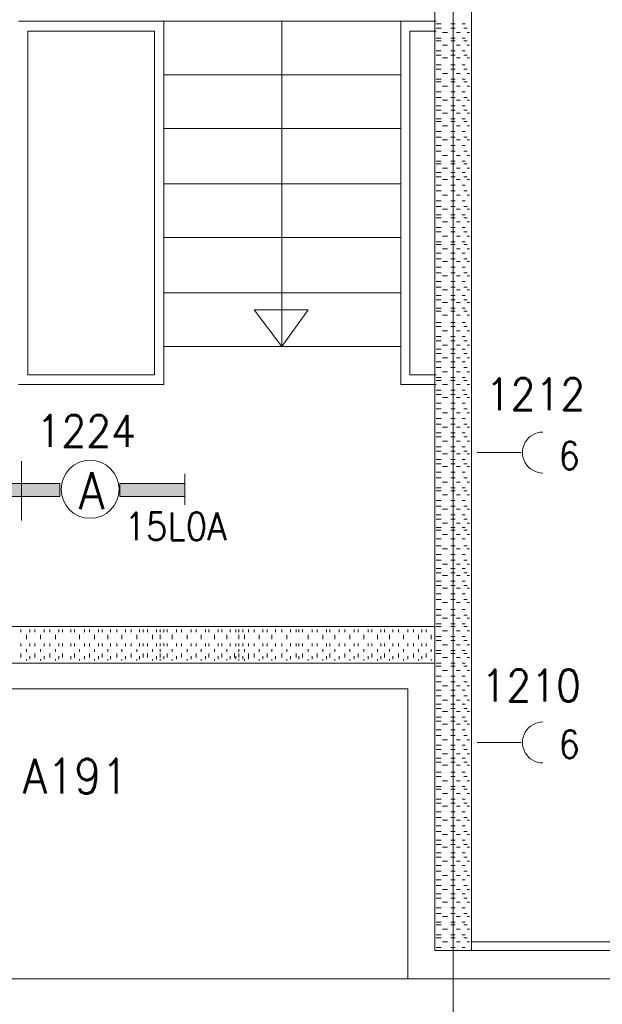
# Model space of a CAD drawing. Header units: metres. Extents: x -120 to -9, y 63 to 139.
# Tile 3 of 44: x -110.13 to -106.91, y 98.53 to 103.97. Entities that reach past the tile are written whole.
import ezdxf
from ezdxf.enums import TextEntityAlignment as Align

# ---------------------------------------------------------------- set-up
doc = ezdxf.new("R2010")
doc.units = ezdxf.units.M
doc.header["$MEASUREMENT"] = 0
doc.layers.add('Level 1', color=1, linetype='Continuous', lineweight=0)
doc.styles.add('Style-STANDARD', font='STANDARD.shx')

msp = doc.modelspace()

# ---------------------------------------------------------------- linework, layer by layer
at = {"layer": 'Level 1', "color": 11, "linetype": 'Continuous', "lineweight": 0}
for p, q in [((-107.7372, 120.3835), (-107.7372, 93.6334)), ((-113.6356, 98.6725), (-14.0965, 98.6725))]:
    msp.add_line(p, q, dxfattribs=at)
at = {"layer": 'Level 1', "color": 1, "linetype": 'Continuous', "lineweight": 0}
for p, q in [((-107.8387, 98.8288), (-107.8387, 106.2038)), ((-107.6356, 98.8288), (-107.6356, 106.2038)), ((-110.1356, 103.9616), (-109.3348, 103.9616)), ((-109.3348, 101.9538), (-109.3348, 103.9616)), ((-109.3348, 103.9616), (-108.0263, 103.9616)), ((-108.6825, 102.1647), (-108.6825, 103.9616)), ((-108.0263, 101.9538), (-108.0263, 103.9616)), ((-108.0263, 103.9616), (-107.8309, 103.9616)), ((-107.8309, 103.946), (-107.8036, 103.946)), ((-107.7489, 103.946), (-107.7255, 103.946)), ((-107.6864, 103.946), (-107.6708, 103.946)), ((-110.0848, 103.9069), (-109.3856, 103.9069)), ((-110.0848, 102.0085), (-110.0848, 103.9069)), ((-109.3856, 102.0085), (-109.3856, 103.9069)), ((-107.8309, 103.9069), (-107.9755, 103.9069)), ((-107.9755, 103.9069), (-107.9755, 102.0085)), ((-107.8309, 103.9225), (-107.8036, 103.9225)), ((-107.7958, 103.8991), (-107.7684, 103.8991)), ((-107.7489, 103.9225), (-107.7255, 103.9225)), ((-107.7177, 103.8991), (-107.6981, 103.8991)), ((-107.6786, 103.9225), (-107.6591, 103.9225)), ((-107.6591, 103.8991), (-107.6473, 103.8991)), ((-107.8309, 103.8678), (-107.8036, 103.8678)), ((-107.8309, 103.8522), (-107.8036, 103.8522)), ((-107.7958, 103.8288), (-107.7684, 103.8288)), ((-107.7489, 103.8678), (-107.7255, 103.8678)), ((-107.7489, 103.8522), (-107.7255, 103.8522)), ((-107.7177, 103.8288), (-107.6981, 103.8288)), ((-107.6864, 103.8678), (-107.6708, 103.8678)), ((-107.6786, 103.8522), (-107.6591, 103.8522)), ((-107.6591, 103.8288), (-107.6473, 103.8288)), ((-107.8309, 103.7975), (-107.8036, 103.7975)), ((-107.8309, 103.7741), (-107.8036, 103.7741)), ((-107.7489, 103.7975), (-107.7255, 103.7975)), ((-107.7489, 103.7741), (-107.7255, 103.7741)), ((-107.6864, 103.7975), (-107.6708, 103.7975)), ((-107.6786, 103.7741), (-107.6591, 103.7741)), ((-107.8309, 103.7194), (-107.8036, 103.7194)), ((-107.7958, 103.7585), (-107.7684, 103.7585)), ((-107.7489, 103.7194), (-107.7255, 103.7194)), ((-107.7177, 103.7585), (-107.6981, 103.7585)), ((-107.6864, 103.7194), (-107.6708, 103.7194)), ((-107.6591, 103.7585), (-107.6473, 103.7585)), ((-109.3348, 103.6647), (-108.0263, 103.6647)), ((-107.8309, 103.696), (-107.8036, 103.696)), ((-107.7958, 103.6725), (-107.7684, 103.6725)), ((-107.7489, 103.696), (-107.7255, 103.696)), ((-107.7177, 103.6725), (-107.6981, 103.6725)), ((-107.6786, 103.696), (-107.6591, 103.696)), ((-107.6591, 103.6725), (-107.6473, 103.6725)), ((-107.8309, 103.6413), (-107.8036, 103.6413)), ((-107.8309, 103.6257), (-107.8036, 103.6257)), ((-107.7958, 103.6022), (-107.7684, 103.6022)), ((-107.7489, 103.6413), (-107.7255, 103.6413)), ((-107.7489, 103.6257), (-107.7255, 103.6257)), ((-107.7177, 103.6022), (-107.6981, 103.6022)), ((-107.6864, 103.6413), (-107.6708, 103.6413)), ((-107.6786, 103.6257), (-107.6591, 103.6257)), ((-107.6591, 103.6022), (-107.6473, 103.6022)), ((-107.8309, 103.571), (-107.8036, 103.571)), ((-107.7489, 103.571), (-107.7255, 103.571)), ((-107.6864, 103.571), (-107.6708, 103.571)), ((-107.8309, 103.5397), (-107.8036, 103.5397)), ((-107.8309, 103.4928), (-107.8036, 103.4928)), ((-107.7958, 103.5241), (-107.7684, 103.5241)), ((-107.7489, 103.5397), (-107.7255, 103.5397)), ((-107.7489, 103.4928), (-107.7255, 103.4928)), ((-107.7177, 103.5241), (-107.6981, 103.5241)), ((-107.6864, 103.4928), (-107.6708, 103.4928)), ((-107.6786, 103.5397), (-107.6591, 103.5397)), ((-107.6591, 103.5241), (-107.6473, 103.5241)), ((-107.8309, 103.4694), (-107.8036, 103.4694)), ((-107.7958, 103.4538), (-107.7684, 103.4538)), ((-107.7489, 103.4694), (-107.7255, 103.4694)), ((-107.7177, 103.4538), (-107.6981, 103.4538)), ((-107.6786, 103.4694), (-107.6591, 103.4694)), ((-107.6591, 103.4538), (-107.6473, 103.4538)), ((-107.8309, 103.4225), (-107.8036, 103.4225)), ((-107.8309, 103.4069), (-107.8036, 103.4069)), ((-107.7958, 103.3835), (-107.7684, 103.3835)), ((-107.7489, 103.4225), (-107.7255, 103.4225)), ((-107.7489, 103.4069), (-107.7255, 103.4069)), ((-107.7177, 103.3835), (-107.6981, 103.3835)), ((-107.6864, 103.4225), (-107.6708, 103.4225)), ((-107.6786, 103.4069), (-107.6591, 103.4069)), ((-107.6591, 103.3835), (-107.6473, 103.3835)), ((-109.3348, 103.3678), (-108.0263, 103.3678)), ((-107.8309, 103.3522), (-107.8036, 103.3522)), ((-107.7489, 103.3522), (-107.7255, 103.3522)), ((-107.6864, 103.3522), (-107.6708, 103.3522)), ((-107.8309, 103.321), (-107.8036, 103.321)), ((-107.8309, 103.2741), (-107.8036, 103.2741)), ((-107.7958, 103.3053), (-107.7684, 103.3053)), ((-107.7489, 103.321), (-107.7255, 103.321)), ((-107.7489, 103.2741), (-107.7255, 103.2741)), ((-107.7177, 103.3053), (-107.6981, 103.3053)), ((-107.6864, 103.2741), (-107.6708, 103.2741)), ((-107.6786, 103.321), (-107.6591, 103.321)), ((-107.6591, 103.3053), (-107.6473, 103.3053)), ((-107.8309, 103.2428), (-107.8036, 103.2428)), ((-107.7958, 103.2194), (-107.7684, 103.2194)), ((-107.7489, 103.2428), (-107.7255, 103.2428)), ((-107.7177, 103.2194), (-107.6981, 103.2194)), ((-107.6786, 103.2428), (-107.6591, 103.2428)), ((-107.6591, 103.2194), (-107.6473, 103.2194)), ((-107.8309, 103.1881), (-107.8036, 103.1881)), ((-107.8309, 103.1725), (-107.8036, 103.1725)), ((-107.7489, 103.1881), (-107.7255, 103.1881)), ((-107.7489, 103.1725), (-107.7255, 103.1725)), ((-107.6864, 103.1881), (-107.6708, 103.1881)), ((-107.6786, 103.1725), (-107.6591, 103.1725)), ((-107.8309, 103.1257), (-107.8036, 103.1257)), ((-107.7958, 103.1491), (-107.7684, 103.1491)), ((-107.7489, 103.1257), (-107.7255, 103.1257)), ((-107.7177, 103.1491), (-107.6981, 103.1491)), ((-107.6864, 103.1257), (-107.6708, 103.1257)), ((-107.6591, 103.1491), (-107.6473, 103.1491)), ((-109.3348, 103.0631), (-108.0263, 103.0631)), ((-107.8309, 103.1022), (-107.8036, 103.1022)), ((-107.8309, 103.0553), (-107.8036, 103.0553)), ((-107.7958, 103.0866), (-107.7684, 103.0866)), ((-107.7489, 103.1022), (-107.7255, 103.1022)), ((-107.7489, 103.0553), (-107.7255, 103.0553)), ((-107.7177, 103.0866), (-107.6981, 103.0866)), ((-107.6864, 103.0553), (-107.6708, 103.0553)), ((-107.6786, 103.1022), (-107.6591, 103.1022)), ((-107.6591, 103.0866), (-107.6473, 103.0866)), ((-107.8309, 103.0241), (-107.8036, 103.0241)), ((-107.7958, 103.0007), (-107.7684, 103.0007)), ((-107.7489, 103.0241), (-107.7255, 103.0241)), ((-107.7177, 103.0007), (-107.6981, 103.0007)), ((-107.6786, 103.0241), (-107.6591, 103.0241)), ((-107.6591, 103.0007), (-107.6473, 103.0007)), ((-107.8309, 102.9694), (-107.8036, 102.9694)), ((-107.7489, 102.9694), (-107.7255, 102.9694)), ((-107.6864, 102.9694), (-107.6708, 102.9694)), ((-107.8309, 102.9381), (-107.8036, 102.9381)), ((-107.8309, 102.8913), (-107.8036, 102.8913)), ((-107.7958, 102.9225), (-107.7684, 102.9225)), ((-107.7489, 102.9381), (-107.7255, 102.9381)), ((-107.7489, 102.8913), (-107.7255, 102.8913)), ((-107.7177, 102.9225), (-107.6981, 102.9225)), ((-107.6864, 102.8913), (-107.6708, 102.8913)), ((-107.6786, 102.9381), (-107.6591, 102.9381)), ((-107.6591, 102.9225), (-107.6473, 102.9225)), ((-107.8309, 102.8757), (-107.8036, 102.8757)), ((-107.7958, 102.8522), (-107.7684, 102.8522)), ((-107.7489, 102.8757), (-107.7255, 102.8757)), ((-107.7177, 102.8522), (-107.6981, 102.8522)), ((-107.6786, 102.8757), (-107.6591, 102.8757)), ((-107.6591, 102.8522), (-107.6473, 102.8522)), ((-107.8309, 102.821), (-107.8036, 102.821)), ((-107.8309, 102.7975), (-107.8036, 102.7975)), ((-107.7489, 102.821), (-107.7255, 102.821)), ((-107.7489, 102.7975), (-107.7255, 102.7975)), ((-107.6864, 102.821), (-107.6708, 102.821)), ((-107.6786, 102.7975), (-107.6591, 102.7975)), ((-109.3348, 102.7663), (-108.0263, 102.7663)), ((-107.8309, 102.7428), (-107.8036, 102.7428)), ((-107.7958, 102.7741), (-107.7684, 102.7741)), ((-107.7489, 102.7428), (-107.7255, 102.7428)), ((-107.7177, 102.7741), (-107.6981, 102.7741)), ((-107.6864, 102.7428), (-107.6708, 102.7428)), ((-107.6591, 102.7741), (-107.6473, 102.7741)), ((-107.8309, 102.7272), (-107.8036, 102.7272)), ((-107.8309, 102.6803), (-107.8036, 102.6803)), ((-107.7958, 102.7038), (-107.7684, 102.7038)), ((-107.7489, 102.7272), (-107.7255, 102.7272)), ((-107.7489, 102.6803), (-107.7255, 102.6803)), ((-107.7177, 102.7038), (-107.6981, 102.7038)), ((-107.6864, 102.6803), (-107.6708, 102.6803)), ((-107.6786, 102.7272), (-107.6591, 102.7272)), ((-107.6591, 102.7038), (-107.6473, 102.7038)), ((-107.8309, 102.6491), (-107.8036, 102.6491)), ((-107.7958, 102.6335), (-107.7684, 102.6335)), ((-107.7489, 102.6491), (-107.7255, 102.6491)), ((-107.7177, 102.6335), (-107.6981, 102.6335)), ((-107.6786, 102.6491), (-107.6591, 102.6491)), ((-107.6591, 102.6335), (-107.6473, 102.6335)), ((-107.8309, 102.6022), (-107.8036, 102.6022)), ((-107.8309, 102.571), (-107.8036, 102.571)), ((-107.7489, 102.6022), (-107.7255, 102.6022)), ((-107.7489, 102.571), (-107.7255, 102.571)), ((-107.6864, 102.6022), (-107.6708, 102.6022)), ((-107.6786, 102.571), (-107.6591, 102.571)), ((-107.8309, 102.5241), (-107.8036, 102.5241)), ((-107.7958, 102.5553), (-107.7684, 102.5553)), ((-107.7489, 102.5241), (-107.7255, 102.5241)), ((-107.7177, 102.5553), (-107.6981, 102.5553)), ((-107.6864, 102.5241), (-107.6708, 102.5241)), ((-107.6591, 102.5553), (-107.6473, 102.5553)), ((-109.3348, 102.4616), (-108.0263, 102.4616)), ((-107.8309, 102.4928), (-107.8036, 102.4928)), ((-107.7958, 102.4772), (-107.7684, 102.4772)), ((-107.7489, 102.4928), (-107.7255, 102.4928)), ((-107.7177, 102.4772), (-107.6981, 102.4772)), ((-107.6786, 102.4928), (-107.6591, 102.4928)), ((-107.6591, 102.4772), (-107.6473, 102.4772)), ((-107.8309, 102.446), (-107.8036, 102.446)), ((-107.8309, 102.4225), (-107.8036, 102.4225)), ((-107.7958, 102.4069), (-107.7684, 102.4069)), ((-107.7489, 102.446), (-107.7255, 102.446)), ((-107.7489, 102.4225), (-107.7255, 102.4225)), ((-107.7177, 102.4069), (-107.6981, 102.4069)), ((-107.6864, 102.446), (-107.6708, 102.446)), ((-107.6786, 102.4225), (-107.6591, 102.4225)), ((-107.6591, 102.4069), (-107.6473, 102.4069)), ((-108.6825, 102.1647), (-108.8348, 102.3678)), ((-108.8348, 102.3678), (-108.538, 102.3678)), ((-108.538, 102.3678), (-108.6825, 102.1647)), ((-107.8309, 102.3757), (-107.8036, 102.3757)), ((-107.8309, 102.36), (-107.8036, 102.36)), ((-107.7489, 102.3757), (-107.7255, 102.3757)), ((-107.7489, 102.36), (-107.7255, 102.36)), ((-107.6864, 102.3757), (-107.6708, 102.3757)), ((-107.6786, 102.36), (-107.6591, 102.36)), ((-107.8309, 102.2975), (-107.8036, 102.2975)), ((-107.7958, 102.3366), (-107.7684, 102.3366)), ((-107.7489, 102.2975), (-107.7255, 102.2975)), ((-107.7177, 102.3366), (-107.6981, 102.3366)), ((-107.6864, 102.2975), (-107.6708, 102.2975)), ((-107.6591, 102.3366), (-107.6473, 102.3366)), ((-107.8309, 102.2741), (-107.8036, 102.2741)), ((-107.7958, 102.2507), (-107.7684, 102.2507)), ((-107.7489, 102.2741), (-107.7255, 102.2741)), ((-107.7177, 102.2507), (-107.6981, 102.2507)), ((-107.6786, 102.2741), (-107.6591, 102.2741)), ((-107.6591, 102.2507), (-107.6473, 102.2507)), ((-107.8309, 102.2194), (-107.8036, 102.2194)), ((-107.8309, 102.196), (-107.8036, 102.196)), ((-107.7489, 102.2194), (-107.7255, 102.2194)), ((-107.7489, 102.196), (-107.7255, 102.196)), ((-107.6864, 102.2194), (-107.6708, 102.2194)), ((-107.6786, 102.196), (-107.6591, 102.196)), ((-109.3348, 102.1647), (-108.0263, 102.1647)), ((-107.8309, 102.1491), (-107.8036, 102.1491)), ((-107.7958, 102.1725), (-107.7684, 102.1725)), ((-107.7489, 102.1491), (-107.7255, 102.1491)), ((-107.7177, 102.1725), (-107.6981, 102.1725)), ((-107.6864, 102.1491), (-107.6708, 102.1491)), ((-107.6591, 102.1725), (-107.6473, 102.1725)), ((-107.8309, 102.1257), (-107.8036, 102.1257)), ((-107.8309, 102.0788), (-107.8036, 102.0788)), ((-107.7958, 102.1022), (-107.7684, 102.1022)), ((-107.7489, 102.1257), (-107.7255, 102.1257)), ((-107.7489, 102.0788), (-107.7255, 102.0788)), ((-107.7177, 102.1022), (-107.6981, 102.1022)), ((-107.6864, 102.0788), (-107.6708, 102.0788)), ((-107.6786, 102.1257), (-107.6591, 102.1257)), ((-107.6591, 102.1022), (-107.6473, 102.1022)), ((-107.8309, 102.0475), (-107.8036, 102.0475)), ((-107.7958, 102.0241), (-107.7684, 102.0241)), ((-107.7489, 102.0475), (-107.7255, 102.0475)), ((-107.7177, 102.0241), (-107.6981, 102.0241)), ((-107.6786, 102.0475), (-107.6591, 102.0475)), ((-107.6591, 102.0241), (-107.6473, 102.0241)), ((-110.0848, 102.0085), (-109.3856, 102.0085)), ((-107.9755, 102.0085), (-107.8309, 102.0085)), ((-107.8309, 101.9928), (-107.8036, 101.9928)), ((-107.8309, 101.9772), (-107.8036, 101.9772)), ((-107.7489, 101.9928), (-107.7255, 101.9928)), ((-107.7489, 101.9772), (-107.7255, 101.9772)), ((-107.6864, 101.9928), (-107.6708, 101.9928)), ((-107.6786, 101.9772), (-107.6591, 101.9772)), ((-110.1356, 101.9538), (-109.3348, 101.9538)), ((-108.0263, 101.9538), (-107.8309, 101.9538)), ((-107.8309, 101.9225), (-107.8036, 101.9225)), ((-107.7958, 101.9538), (-107.7684, 101.9538)), ((-107.7489, 101.9225), (-107.7255, 101.9225)), ((-107.7177, 101.9538), (-107.6981, 101.9538)), ((-107.6864, 101.9225), (-107.6708, 101.9225)), ((-107.6591, 101.9538), (-107.6473, 101.9538)), ((-107.8309, 101.8991), (-107.8036, 101.8991)), ((-107.7958, 101.8835), (-107.7684, 101.8835)), ((-107.7489, 101.8991), (-107.7255, 101.8991)), ((-107.7177, 101.8835), (-107.6981, 101.8835)), ((-107.6786, 101.8991), (-107.6591, 101.8991)), ((-107.6591, 101.8835), (-107.6473, 101.8835)), ((-107.8309, 101.8522), (-107.8036, 101.8522)), ((-107.8309, 101.821), (-107.8036, 101.821)), ((-107.7489, 101.8522), (-107.7255, 101.8522)), ((-107.7489, 101.821), (-107.7255, 101.821)), ((-107.6864, 101.8522), (-107.6708, 101.8522)), ((-107.6786, 101.821), (-107.6591, 101.821)), ((-107.8309, 101.7663), (-107.8036, 101.7663)), ((-107.7958, 101.7975), (-107.7684, 101.7975)), ((-107.7489, 101.7663), (-107.7255, 101.7663)), ((-107.7177, 101.7975), (-107.6981, 101.7975)), ((-107.6864, 101.7663), (-107.6708, 101.7663)), ((-107.6591, 101.7975), (-107.6473, 101.7975)), ((-107.8309, 101.735), (-107.8036, 101.735)), ((-107.7958, 101.7194), (-107.7684, 101.7194)), ((-107.7489, 101.735), (-107.7255, 101.735)), ((-107.7177, 101.7194), (-107.6981, 101.7194)), ((-107.6786, 101.735), (-107.6591, 101.735)), ((-107.6591, 101.7194), (-107.6473, 101.7194)), ((-107.8309, 101.6881), (-107.8036, 101.6881)), ((-107.8309, 101.6647), (-107.8036, 101.6647)), ((-107.7958, 101.6413), (-107.7684, 101.6413)), ((-107.7489, 101.6881), (-107.7255, 101.6881)), ((-107.7489, 101.6647), (-107.7255, 101.6647)), ((-107.7177, 101.6413), (-107.6981, 101.6413)), ((-107.6864, 101.6881), (-107.6708, 101.6881)), ((-107.6786, 101.6647), (-107.6591, 101.6647)), ((-107.6591, 101.6413), (-107.6473, 101.6413)), ((-107.8309, 101.61), (-107.8036, 101.61)), ((-107.8309, 101.5866), (-107.8036, 101.5866)), ((-107.7489, 101.61), (-107.7255, 101.61)), ((-107.7489, 101.5866), (-107.7255, 101.5866)), ((-107.6864, 101.61), (-107.6708, 101.61)), ((-107.6786, 101.5866), (-107.6591, 101.5866)), ((-110.12, 101.5319), (-110.12, 101.2038)), ((-107.8309, 101.5397), (-107.8036, 101.5397)), ((-107.7958, 101.571), (-107.7684, 101.571)), ((-107.7489, 101.5397), (-107.7255, 101.5397)), ((-107.7177, 101.571), (-107.6981, 101.571)), ((-107.6864, 101.5397), (-107.6708, 101.5397)), ((-107.6591, 101.571), (-107.6473, 101.571)), ((-107.6044, 101.5788), (-107.3622, 101.5788)), ((-107.8309, 101.5163), (-107.8036, 101.5163)), ((-107.7958, 101.5007), (-107.7684, 101.5007)), ((-107.7489, 101.5163), (-107.7255, 101.5163)), ((-107.7177, 101.5007), (-107.6981, 101.5007)), ((-107.6786, 101.5163), (-107.6591, 101.5163)), ((-107.6591, 101.5007), (-107.6473, 101.5007)), ((-109.2177, 101.2897), (-109.2177, 101.4616)), ((-107.8309, 101.4694), (-107.8036, 101.4694)), ((-107.8309, 101.4381), (-107.8036, 101.4381)), ((-107.7489, 101.4694), (-107.7255, 101.4694)), ((-107.7489, 101.4381), (-107.7255, 101.4381)), ((-107.6864, 101.4694), (-107.6708, 101.4694)), ((-107.6786, 101.4381), (-107.6591, 101.4381)), ((-107.8309, 101.3835), (-107.8036, 101.3835)), ((-107.7958, 101.4147), (-107.7684, 101.4147)), ((-107.7489, 101.3835), (-107.7255, 101.3835)), ((-107.7177, 101.4147), (-107.6981, 101.4147)), ((-107.6864, 101.3835), (-107.6708, 101.3835)), ((-107.6591, 101.4147), (-107.6473, 101.4147)), ((-107.8309, 101.3678), (-107.8036, 101.3678)), ((-107.7958, 101.3444), (-107.7684, 101.3444)), ((-107.7489, 101.3678), (-107.7255, 101.3678)), ((-107.7177, 101.3444), (-107.6981, 101.3444)), ((-107.6786, 101.3678), (-107.6591, 101.3678)), ((-107.6591, 101.3444), (-107.6473, 101.3444)), ((-107.8309, 101.3131), (-107.8036, 101.3131)), ((-107.8309, 101.2819), (-107.8036, 101.2819)), ((-107.7958, 101.2663), (-107.7684, 101.2663)), ((-107.7489, 101.3131), (-107.7255, 101.3131)), ((-107.7489, 101.2819), (-107.7255, 101.2819)), ((-107.7177, 101.2663), (-107.6981, 101.2663)), ((-107.6864, 101.3131), (-107.6708, 101.3131)), ((-107.6786, 101.2819), (-107.6591, 101.2819)), ((-107.6591, 101.2663), (-107.6473, 101.2663)), ((-107.8309, 101.235), (-107.8036, 101.235)), ((-107.8309, 101.2116), (-107.8036, 101.2116)), ((-107.7489, 101.235), (-107.7255, 101.235)), ((-107.7489, 101.2116), (-107.7255, 101.2116)), ((-107.6864, 101.235), (-107.6708, 101.235)), ((-107.6786, 101.2116), (-107.6591, 101.2116)), ((-107.8309, 101.1647), (-107.8036, 101.1647)), ((-107.7958, 101.1881), (-107.7684, 101.1881)), ((-107.7489, 101.1647), (-107.7255, 101.1647)), ((-107.7177, 101.1881), (-107.6981, 101.1881)), ((-107.6864, 101.1647), (-107.6708, 101.1647)), ((-107.6591, 101.1881), (-107.6473, 101.1881)), ((-107.8309, 101.1491), (-107.8036, 101.1491)), ((-107.8309, 101.1022), (-107.8036, 101.1022)), ((-107.7958, 101.1257), (-107.7684, 101.1257)), ((-107.7489, 101.1491), (-107.7255, 101.1491)), ((-107.7489, 101.1022), (-107.7255, 101.1022)), ((-107.7177, 101.1257), (-107.6981, 101.1257)), ((-107.6864, 101.1022), (-107.6708, 101.1022)), ((-107.6786, 101.1491), (-107.6591, 101.1491)), ((-107.6591, 101.1257), (-107.6473, 101.1257)), ((-107.8309, 101.0631), (-107.8036, 101.0631)), ((-107.7958, 101.0475), (-107.7684, 101.0475)), ((-107.7489, 101.0631), (-107.7255, 101.0631)), ((-107.7177, 101.0475), (-107.6981, 101.0475)), ((-107.6786, 101.0631), (-107.6591, 101.0631)), ((-107.6591, 101.0475), (-107.6473, 101.0475)), ((-107.8309, 101.0163), (-107.8036, 101.0163)), ((-107.7489, 101.0163), (-107.7255, 101.0163)), ((-107.6864, 101.0163), (-107.6708, 101.0163)), ((-107.8309, 100.985), (-107.8036, 100.985)), ((-107.8309, 100.9381), (-107.8036, 100.9381)), ((-107.7958, 100.9616), (-107.7684, 100.9616)), ((-107.7489, 100.985), (-107.7255, 100.985)), ((-107.7489, 100.9381), (-107.7255, 100.9381)), ((-107.7177, 100.9616), (-107.6981, 100.9616)), ((-107.6864, 100.9381), (-107.6708, 100.9381)), ((-107.6786, 100.985), (-107.6591, 100.985)), ((-107.6591, 100.9616), (-107.6473, 100.9616)), ((-107.8309, 100.9147), (-107.8036, 100.9147)), ((-107.7958, 100.8991), (-107.7684, 100.8991)), ((-107.7489, 100.9147), (-107.7255, 100.9147)), ((-107.7177, 100.8991), (-107.6981, 100.8991)), ((-107.6786, 100.9147), (-107.6591, 100.9147)), ((-107.6591, 100.8991), (-107.6473, 100.8991)), ((-107.8309, 100.8678), (-107.8036, 100.8678)), ((-107.8309, 100.8444), (-107.8036, 100.8444)), ((-107.7958, 100.8288), (-107.7684, 100.8288)), ((-107.7489, 100.8678), (-107.7255, 100.8678)), ((-107.7489, 100.8444), (-107.7255, 100.8444)), ((-107.7177, 100.8288), (-107.6981, 100.8288)), ((-107.6864, 100.8678), (-107.6708, 100.8678)), ((-107.6786, 100.8444), (-107.6591, 100.8444)), ((-107.6591, 100.8288), (-107.6473, 100.8288)), ((-107.8309, 100.7975), (-107.8036, 100.7975)), ((-107.7489, 100.7975), (-107.7255, 100.7975)), ((-107.6864, 100.7975), (-107.6708, 100.7975)), ((-107.8309, 100.7663), (-107.8036, 100.7663)), ((-107.7958, 100.7507), (-107.7684, 100.7507)), ((-107.7489, 100.7663), (-107.7255, 100.7663)), ((-107.7177, 100.7507), (-107.6981, 100.7507)), ((-107.6786, 100.7663), (-107.6591, 100.7663)), ((-107.6591, 100.7507), (-107.6473, 100.7507)), ((-107.8309, 100.7116), (-107.8036, 100.7116)), ((-107.8309, 100.6803), (-107.8036, 100.6803)), ((-107.7958, 100.6647), (-107.7684, 100.6647)), ((-107.7489, 100.7116), (-107.7255, 100.7116)), ((-107.7489, 100.6803), (-107.7255, 100.6803)), ((-107.7177, 100.6647), (-107.6981, 100.6647)), ((-107.6864, 100.7116), (-107.6708, 100.7116)), ((-107.6786, 100.6803), (-107.6591, 100.6803)), ((-107.6591, 100.6647), (-107.6473, 100.6647)), ((-111.6434, 100.6178), (-109.0341, 100.6178)), ((-109.0341, 100.6178), (-107.8387, 100.6178)), ((-107.8387, 100.4147), (-107.8387, 100.6178)), ((-107.8309, 100.6335), (-107.8036, 100.6335)), ((-107.8309, 100.6178), (-107.8036, 100.6178)), ((-107.7489, 100.6335), (-107.7255, 100.6335)), ((-107.7489, 100.6178), (-107.7255, 100.6178)), ((-107.6864, 100.6335), (-107.6708, 100.6335)), ((-107.6786, 100.6178), (-107.6591, 100.6178)), ((-110.1239, 100.6022), (-110.1239, 100.5866)), ((-110.0927, 100.571), (-110.0927, 100.5475)), ((-110.0731, 100.6022), (-110.0731, 100.5866)), ((-110.0458, 100.6022), (-110.0458, 100.5866)), ((-110.0145, 100.571), (-110.0145, 100.5475)), ((-109.995, 100.6022), (-109.995, 100.5866)), ((-109.9637, 100.6022), (-109.9637, 100.5866)), ((-109.9325, 100.571), (-109.9325, 100.5475)), ((-109.913, 100.6022), (-109.913, 100.5866)), ((-109.8934, 100.6022), (-109.8934, 100.5866)), ((-109.8466, 100.6022), (-109.8466, 100.5866)), ((-109.827, 100.6022), (-109.827, 100.5866)), ((-109.7997, 100.571), (-109.7997, 100.5475)), ((-109.7723, 100.6022), (-109.7723, 100.5866)), ((-109.745, 100.6022), (-109.745, 100.5866)), ((-109.7177, 100.571), (-109.7177, 100.5475)), ((-109.6942, 100.6022), (-109.6942, 100.5866)), ((-109.6747, 100.6022), (-109.6747, 100.5866)), ((-109.6434, 100.571), (-109.6434, 100.5475)), ((-109.6278, 100.6022), (-109.6278, 100.5866)), ((-109.5927, 100.6022), (-109.5927, 100.5866)), ((-109.5653, 100.571), (-109.5653, 100.5475)), ((-109.5458, 100.6022), (-109.5458, 100.5866)), ((-109.5145, 100.6022), (-109.5145, 100.5866)), ((-109.4833, 100.571), (-109.4833, 100.5475)), ((-109.4677, 100.6022), (-109.4677, 100.5866)), ((-109.4481, 100.6022), (-109.4481, 100.5866)), ((-109.4247, 100.6022), (-109.4247, 100.5866)), ((-109.3973, 100.571), (-109.3973, 100.5475)), ((-109.3739, 100.6022), (-109.3739, 100.5866)), ((-109.3544, 100.6022), (-109.3544, 100.5866)), ((-109.3544, 100.571), (-109.3544, 100.5475)), ((-109.3348, 100.6022), (-109.3348, 100.5866)), ((-109.3153, 100.6022), (-109.3153, 100.5866)), ((-109.288, 100.571), (-109.288, 100.5475)), ((-109.2645, 100.6022), (-109.2645, 100.5866)), ((-109.2372, 100.6022), (-109.2372, 100.5866)), ((-109.2059, 100.571), (-109.2059, 100.5475)), ((-109.1825, 100.6022), (-109.1825, 100.5866)), ((-109.1552, 100.6022), (-109.1552, 100.5866)), ((-109.1278, 100.571), (-109.1278, 100.5475)), ((-109.1044, 100.6022), (-109.1044, 100.5866)), ((-109.0848, 100.6022), (-109.0848, 100.5866)), ((-109.0536, 100.571), (-109.0536, 100.5475)), ((-109.0341, 100.6022), (-109.0341, 100.5866)), ((-109.0145, 100.6022), (-109.0145, 100.5866)), ((-108.9872, 100.571), (-108.9872, 100.5475)), ((-108.9677, 100.6022), (-108.9677, 100.5866)), ((-108.9364, 100.6022), (-108.9364, 100.5866)), ((-108.9208, 100.6022), (-108.9208, 100.5866)), ((-108.9208, 100.571), (-108.9208, 100.5475)), ((-108.8973, 100.6022), (-108.8973, 100.5866)), ((-108.8895, 100.571), (-108.8895, 100.5475)), ((-108.8661, 100.6022), (-108.8661, 100.5866)), ((-108.8348, 100.6022), (-108.8348, 100.5866)), ((-108.8075, 100.571), (-108.8075, 100.5475)), ((-108.788, 100.6022), (-108.788, 100.5866)), ((-108.7645, 100.6022), (-108.7645, 100.5866)), ((-108.7372, 100.571), (-108.7372, 100.5475)), ((-108.7177, 100.6022), (-108.7177, 100.5866)), ((-108.6825, 100.6022), (-108.6825, 100.5866)), ((-108.6552, 100.571), (-108.6552, 100.5475)), ((-108.6356, 100.6022), (-108.6356, 100.5866)), ((-108.6044, 100.6022), (-108.6044, 100.5866)), ((-108.5887, 100.6022), (-108.5887, 100.5866)), ((-108.5692, 100.6022), (-108.5692, 100.5866)), ((-108.538, 100.571), (-108.538, 100.5475)), ((-108.5145, 100.6022), (-108.5145, 100.5866)), ((-108.4872, 100.6022), (-108.4872, 100.5866)), ((-108.4559, 100.571), (-108.4559, 100.5475)), ((-108.4364, 100.6022), (-108.4364, 100.5866)), ((-108.4169, 100.6022), (-108.4169, 100.5866)), ((-108.3895, 100.571), (-108.3895, 100.5475)), ((-108.3661, 100.6022), (-108.3661, 100.5866)), ((-108.3348, 100.6022), (-108.3348, 100.5866)), ((-108.3075, 100.571), (-108.3075, 100.5475)), ((-108.2841, 100.6022), (-108.2841, 100.5866)), ((-108.2606, 100.6022), (-108.2606, 100.5866)), ((-108.2294, 100.571), (-108.2294, 100.5475)), ((-108.2059, 100.6022), (-108.2059, 100.5866)), ((-108.1864, 100.6022), (-108.1864, 100.5866)), ((-108.1552, 100.571), (-108.1552, 100.5475)), ((-108.1356, 100.6022), (-108.1356, 100.5866)), ((-108.1161, 100.6022), (-108.1161, 100.5866)), ((-108.0887, 100.571), (-108.0887, 100.5475)), ((-108.0692, 100.6022), (-108.0692, 100.5866)), ((-108.038, 100.6022), (-108.038, 100.5866)), ((-108.0106, 100.571), (-108.0106, 100.5475)), ((-107.9872, 100.6022), (-107.9872, 100.5866)), ((-107.9559, 100.6022), (-107.9559, 100.5866)), ((-107.9286, 100.571), (-107.9286, 100.5475)), ((-107.9091, 100.6022), (-107.9091, 100.5866)), ((-107.8856, 100.6022), (-107.8856, 100.5866)), ((-107.8583, 100.571), (-107.8583, 100.5475)), ((-107.8387, 100.6022), (-107.8387, 100.5866)), ((-107.8309, 100.5631), (-107.8036, 100.5631)), ((-107.7958, 100.5944), (-107.7684, 100.5944)), ((-107.7489, 100.5631), (-107.7255, 100.5631)), ((-107.7177, 100.5944), (-107.6981, 100.5944)), ((-107.6864, 100.5631), (-107.6708, 100.5631)), ((-107.6591, 100.5944), (-107.6473, 100.5944)), ((-107.6356, 100.571), (-107.6356, 100.5475)), ((-110.1239, 100.5241), (-110.1239, 100.5085)), ((-110.0731, 100.5241), (-110.0731, 100.5085)), ((-110.0458, 100.5241), (-110.0458, 100.5085)), ((-109.995, 100.5241), (-109.995, 100.5085)), ((-109.9637, 100.5241), (-109.9637, 100.5085)), ((-109.913, 100.5241), (-109.913, 100.5085)), ((-109.8934, 100.5241), (-109.8934, 100.5085)), ((-109.8466, 100.5241), (-109.8466, 100.5085)), ((-109.827, 100.5241), (-109.827, 100.5085)), ((-109.7723, 100.5241), (-109.7723, 100.5085)), ((-109.745, 100.5241), (-109.745, 100.5085)), ((-109.6942, 100.5241), (-109.6942, 100.5085)), ((-109.6747, 100.5241), (-109.6747, 100.5085)), ((-109.6278, 100.5241), (-109.6278, 100.5085)), ((-109.5927, 100.5241), (-109.5927, 100.5085)), ((-109.5458, 100.5241), (-109.5458, 100.5085)), ((-109.5145, 100.5241), (-109.5145, 100.5085)), ((-109.4677, 100.5241), (-109.4677, 100.5085)), ((-109.4481, 100.5241), (-109.4481, 100.5085)), ((-109.4247, 100.5241), (-109.4247, 100.5085)), ((-109.3739, 100.5241), (-109.3739, 100.5085)), ((-109.3544, 100.5241), (-109.3544, 100.5085)), ((-109.3348, 100.5241), (-109.3348, 100.5085)), ((-109.3153, 100.5241), (-109.3153, 100.5085)), ((-109.2645, 100.5241), (-109.2645, 100.5085)), ((-109.2372, 100.5241), (-109.2372, 100.5085)), ((-109.1825, 100.5241), (-109.1825, 100.5085)), ((-109.1552, 100.5241), (-109.1552, 100.5085)), ((-109.1044, 100.5241), (-109.1044, 100.5085)), ((-109.0848, 100.5241), (-109.0848, 100.5085)), ((-109.0341, 100.5241), (-109.0341, 100.5085)), ((-109.0145, 100.5241), (-109.0145, 100.5085)), ((-108.9677, 100.5241), (-108.9677, 100.5085)), ((-108.9364, 100.5241), (-108.9364, 100.5085)), ((-108.9208, 100.5241), (-108.9208, 100.5085)), ((-108.8973, 100.5241), (-108.8973, 100.5085)), ((-108.8661, 100.5241), (-108.8661, 100.5085)), ((-108.8348, 100.5241), (-108.8348, 100.5085)), ((-108.788, 100.5241), (-108.788, 100.5085)), ((-108.7645, 100.5241), (-108.7645, 100.5085)), ((-108.7177, 100.5241), (-108.7177, 100.5085)), ((-108.6825, 100.5241), (-108.6825, 100.5085)), ((-108.6356, 100.5241), (-108.6356, 100.5085)), ((-108.6044, 100.5241), (-108.6044, 100.5085)), ((-108.5887, 100.5241), (-108.5887, 100.5085)), ((-108.5692, 100.5241), (-108.5692, 100.5085)), ((-108.5145, 100.5241), (-108.5145, 100.5085)), ((-108.4872, 100.5241), (-108.4872, 100.5085)), ((-108.4364, 100.5241), (-108.4364, 100.5085)), ((-108.4169, 100.5241), (-108.4169, 100.5085)), ((-108.3661, 100.5241), (-108.3661, 100.5085)), ((-108.3348, 100.5241), (-108.3348, 100.5085)), ((-108.2841, 100.5241), (-108.2841, 100.5085)), ((-108.2606, 100.5241), (-108.2606, 100.5085)), ((-108.2059, 100.5241), (-108.2059, 100.5085)), ((-108.1864, 100.5241), (-108.1864, 100.5085)), ((-108.1356, 100.5241), (-108.1356, 100.5085)), ((-108.1161, 100.5241), (-108.1161, 100.5085)), ((-108.0692, 100.5241), (-108.0692, 100.5085)), ((-108.038, 100.5241), (-108.038, 100.5085)), ((-107.9872, 100.5241), (-107.9872, 100.5085)), ((-107.9559, 100.5241), (-107.9559, 100.5085)), ((-107.9091, 100.5241), (-107.9091, 100.5085)), ((-107.8856, 100.5241), (-107.8856, 100.5085)), ((-107.8387, 100.5241), (-107.8387, 100.5085)), ((-107.8309, 100.5397), (-107.8036, 100.5397)), ((-107.7958, 100.5163), (-107.7684, 100.5163)), ((-107.7489, 100.5397), (-107.7255, 100.5397)), ((-107.7177, 100.5163), (-107.6981, 100.5163)), ((-107.6786, 100.5397), (-107.6591, 100.5397)), ((-107.6591, 100.5163), (-107.6473, 100.5163)), ((-110.1239, 100.4694), (-110.1239, 100.446)), ((-110.0927, 100.4928), (-110.0927, 100.4772)), ((-110.0731, 100.4538), (-110.0731, 100.4381)), ((-110.0458, 100.4694), (-110.0458, 100.446)), ((-110.0145, 100.4928), (-110.0145, 100.4772)), ((-109.995, 100.4538), (-109.995, 100.4381)), ((-109.9637, 100.4694), (-109.9637, 100.446)), ((-109.9325, 100.4928), (-109.9325, 100.4772)), ((-109.913, 100.4538), (-109.913, 100.4381)), ((-109.8934, 100.4694), (-109.8934, 100.446)), ((-109.8466, 100.4538), (-109.8466, 100.4381)), ((-109.827, 100.4694), (-109.827, 100.446)), ((-109.7997, 100.4928), (-109.7997, 100.4772)), ((-109.7723, 100.4538), (-109.7723, 100.4381)), ((-109.745, 100.4694), (-109.745, 100.446)), ((-109.7177, 100.4928), (-109.7177, 100.4772)), ((-109.6942, 100.4538), (-109.6942, 100.4381)), ((-109.6747, 100.4694), (-109.6747, 100.446)), ((-109.6434, 100.4928), (-109.6434, 100.4772)), ((-109.6278, 100.4538), (-109.6278, 100.4381)), ((-109.5927, 100.4694), (-109.5927, 100.446)), ((-109.5653, 100.4928), (-109.5653, 100.4772)), ((-109.5458, 100.4538), (-109.5458, 100.4381)), ((-109.5145, 100.4694), (-109.5145, 100.446)), ((-109.4833, 100.4928), (-109.4833, 100.4772)), ((-109.4677, 100.4538), (-109.4677, 100.4381)), ((-109.4481, 100.4694), (-109.4481, 100.446)), ((-109.4247, 100.4694), (-109.4247, 100.446)), ((-109.3973, 100.4928), (-109.3973, 100.4772)), ((-109.3739, 100.4538), (-109.3739, 100.4381)), ((-109.3544, 100.4928), (-109.3544, 100.4772)), ((-109.3544, 100.4694), (-109.3544, 100.446)), ((-109.3348, 100.4538), (-109.3348, 100.4381)), ((-109.3153, 100.4694), (-109.3153, 100.446)), ((-109.288, 100.4928), (-109.288, 100.4772)), ((-109.2645, 100.4538), (-109.2645, 100.4381)), ((-109.2372, 100.4694), (-109.2372, 100.446)), ((-109.2059, 100.4928), (-109.2059, 100.4772)), ((-109.1825, 100.4538), (-109.1825, 100.4381)), ((-109.1552, 100.4694), (-109.1552, 100.446)), ((-109.1278, 100.4928), (-109.1278, 100.4772)), ((-109.1044, 100.4538), (-109.1044, 100.4381)), ((-109.0848, 100.4694), (-109.0848, 100.446)), ((-109.0536, 100.4928), (-109.0536, 100.4772)), ((-109.0341, 100.4538), (-109.0341, 100.4381)), ((-109.0145, 100.4694), (-109.0145, 100.446)), ((-108.9872, 100.4928), (-108.9872, 100.4772)), ((-108.9677, 100.4538), (-108.9677, 100.4381)), ((-108.9442, 100.4694), (-108.9442, 100.446)), ((-108.9364, 100.4538), (-108.9364, 100.4381)), ((-108.9208, 100.4928), (-108.9208, 100.4772)), ((-108.9208, 100.4694), (-108.9208, 100.446)), ((-108.8973, 100.4538), (-108.8973, 100.4381)), ((-108.8895, 100.4928), (-108.8895, 100.4772)), ((-108.8661, 100.4694), (-108.8661, 100.446)), ((-108.8661, 100.4538), (-108.8661, 100.4381)), ((-108.8348, 100.4694), (-108.8348, 100.446)), ((-108.8075, 100.4928), (-108.8075, 100.4772)), ((-108.788, 100.4538), (-108.788, 100.4381)), ((-108.7645, 100.4694), (-108.7645, 100.446)), ((-108.7372, 100.4928), (-108.7372, 100.4772)), ((-108.7177, 100.4538), (-108.7177, 100.4381)), ((-108.6825, 100.4694), (-108.6825, 100.446)), ((-108.6552, 100.4928), (-108.6552, 100.4772)), ((-108.6356, 100.4538), (-108.6356, 100.4381)), ((-108.6044, 100.4694), (-108.6044, 100.446)), ((-108.5887, 100.4538), (-108.5887, 100.4381)), ((-108.5692, 100.4694), (-108.5692, 100.446)), ((-108.538, 100.4928), (-108.538, 100.4772)), ((-108.5145, 100.4538), (-108.5145, 100.4381)), ((-108.4872, 100.4694), (-108.4872, 100.446)), ((-108.4559, 100.4928), (-108.4559, 100.4772)), ((-108.4364, 100.4538), (-108.4364, 100.4381)), ((-108.4169, 100.4694), (-108.4169, 100.446)), ((-108.3895, 100.4928), (-108.3895, 100.4772)), ((-108.3661, 100.4538), (-108.3661, 100.4381)), ((-108.3348, 100.4694), (-108.3348, 100.446)), ((-108.3075, 100.4928), (-108.3075, 100.4772)), ((-108.2841, 100.4538), (-108.2841, 100.4381)), ((-108.2606, 100.4694), (-108.2606, 100.446)), ((-108.2294, 100.4928), (-108.2294, 100.4772)), ((-108.2059, 100.4538), (-108.2059, 100.4381)), ((-108.1864, 100.4694), (-108.1864, 100.446)), ((-108.1552, 100.4928), (-108.1552, 100.4772)), ((-108.1356, 100.4538), (-108.1356, 100.4381)), ((-108.1161, 100.4694), (-108.1161, 100.446)), ((-108.0887, 100.4928), (-108.0887, 100.4772)), ((-108.0692, 100.4538), (-108.0692, 100.4381)), ((-108.038, 100.4694), (-108.038, 100.446)), ((-108.0106, 100.4928), (-108.0106, 100.4772)), ((-107.9872, 100.4538), (-107.9872, 100.4381)), ((-107.9559, 100.4694), (-107.9559, 100.446)), ((-107.9286, 100.4928), (-107.9286, 100.4772)), ((-107.9091, 100.4538), (-107.9091, 100.4381)), ((-107.8856, 100.4694), (-107.8856, 100.446)), ((-107.8583, 100.4928), (-107.8583, 100.4772)), ((-107.8387, 100.4538), (-107.8387, 100.4381)), ((-107.8309, 100.485), (-107.8036, 100.485)), ((-107.8309, 100.4694), (-107.8036, 100.4694)), ((-107.7958, 100.446), (-107.7684, 100.446)), ((-107.7489, 100.485), (-107.7255, 100.485)), ((-107.7489, 100.4694), (-107.7255, 100.4694)), ((-107.7177, 100.446), (-107.6981, 100.446)), ((-107.6864, 100.485), (-107.6708, 100.485)), ((-107.6786, 100.4694), (-107.6591, 100.4694)), ((-107.6591, 100.446), (-107.6473, 100.446)), ((-107.6356, 100.4928), (-107.6356, 100.4772)), ((-109.0341, 100.4147), (-111.8387, 100.4147)), ((-110.0927, 100.4381), (-110.0927, 100.4303)), ((-110.0145, 100.4381), (-110.0145, 100.4303)), ((-109.9325, 100.4381), (-109.9325, 100.4303)), ((-109.7997, 100.4381), (-109.7997, 100.4303)), ((-109.7177, 100.4381), (-109.7177, 100.4303)), ((-109.6434, 100.4381), (-109.6434, 100.4303)), ((-109.5653, 100.4381), (-109.5653, 100.4303)), ((-109.4833, 100.4381), (-109.4833, 100.4303)), ((-109.3973, 100.4381), (-109.3973, 100.4303)), ((-109.3544, 100.4381), (-109.3544, 100.4303)), ((-109.288, 100.4381), (-109.288, 100.4303)), ((-109.2059, 100.4381), (-109.2059, 100.4303)), ((-109.1278, 100.4381), (-109.1278, 100.4303)), ((-109.0536, 100.4381), (-109.0536, 100.4303)), ((-107.8387, 100.4147), (-109.0341, 100.4147)), ((-108.9872, 100.4381), (-108.9872, 100.4303)), ((-108.9208, 100.4381), (-108.9208, 100.4303)), ((-108.8895, 100.4381), (-108.8895, 100.4303)), ((-108.8075, 100.4381), (-108.8075, 100.4303)), ((-108.7372, 100.4381), (-108.7372, 100.4303)), ((-108.6552, 100.4381), (-108.6552, 100.4303)), ((-108.538, 100.4381), (-108.538, 100.4303)), ((-108.4559, 100.4381), (-108.4559, 100.4303)), ((-108.3895, 100.4381), (-108.3895, 100.4303)), ((-108.3075, 100.4381), (-108.3075, 100.4303)), ((-108.2294, 100.4381), (-108.2294, 100.4303)), ((-108.1552, 100.4381), (-108.1552, 100.4303)), ((-108.0887, 100.4381), (-108.0887, 100.4303)), ((-108.0106, 100.4381), (-108.0106, 100.4303)), ((-107.9286, 100.4381), (-107.9286, 100.4303)), ((-107.8583, 100.4381), (-107.8583, 100.4303)), ((-107.8309, 100.4147), (-107.8036, 100.4147)), ((-107.8309, 100.3991), (-107.8036, 100.3991)), ((-107.7489, 100.4147), (-107.7255, 100.4147)), ((-107.7489, 100.3991), (-107.7255, 100.3991)), ((-107.6864, 100.4147), (-107.6708, 100.4147)), ((-107.6786, 100.3991), (-107.6591, 100.3991)), ((-107.6356, 100.4381), (-107.6356, 100.4303)), ((-107.8309, 100.3444), (-107.8036, 100.3444)), ((-107.7958, 100.3757), (-107.7684, 100.3757)), ((-107.7489, 100.3444), (-107.7255, 100.3444)), ((-107.7177, 100.3757), (-107.6981, 100.3757)), ((-107.6864, 100.3444), (-107.6708, 100.3444)), ((-107.6591, 100.3757), (-107.6473, 100.3757)), ((-107.8309, 100.3131), (-107.8036, 100.3131)), ((-107.7958, 100.2897), (-107.7684, 100.2897)), ((-107.7489, 100.3131), (-107.7255, 100.3131)), ((-107.7177, 100.2897), (-107.6981, 100.2897)), ((-107.6786, 100.3131), (-107.6591, 100.3131)), ((-107.6591, 100.2897), (-107.6473, 100.2897)), ((-107.9872, 100.2741), (-111.9911, 100.2741)), ((-107.9872, 98.6725), (-107.9872, 100.2741)), ((-107.8309, 100.2663), (-107.8036, 100.2663)), ((-107.8309, 100.235), (-107.8036, 100.235)), ((-107.7489, 100.2663), (-107.7255, 100.2663)), ((-107.7489, 100.235), (-107.7255, 100.235)), ((-107.6864, 100.2663), (-107.6708, 100.2663)), ((-107.6786, 100.235), (-107.6591, 100.235)), ((-107.8309, 100.1881), (-107.8036, 100.1881)), ((-107.7958, 100.2116), (-107.7684, 100.2116)), ((-107.7489, 100.1881), (-107.7255, 100.1881)), ((-107.7177, 100.2116), (-107.6981, 100.2116)), ((-107.6864, 100.1881), (-107.6708, 100.1881)), ((-107.6591, 100.2116), (-107.6473, 100.2116)), ((-107.8309, 100.1647), (-107.8036, 100.1647)), ((-107.8309, 100.1178), (-107.8036, 100.1178)), ((-107.7958, 100.1491), (-107.7684, 100.1491)), ((-107.7489, 100.1647), (-107.7255, 100.1647)), ((-107.7489, 100.1178), (-107.7255, 100.1178)), ((-107.7177, 100.1491), (-107.6981, 100.1491)), ((-107.6864, 100.1178), (-107.6708, 100.1178)), ((-107.6786, 100.1647), (-107.6591, 100.1647)), ((-107.6591, 100.1491), (-107.6473, 100.1491)), ((-107.8309, 100.0944), (-107.8036, 100.0944)), ((-107.7958, 100.0788), (-107.7684, 100.0788)), ((-107.7489, 100.0944), (-107.7255, 100.0944)), ((-107.7177, 100.0788), (-107.6981, 100.0788)), ((-107.6786, 100.0944), (-107.6591, 100.0944)), ((-107.6591, 100.0788), (-107.6473, 100.0788)), ((-107.8309, 100.0475), (-107.8036, 100.0475)), ((-107.8309, 100.0163), (-107.8036, 100.0163)), ((-107.7489, 100.0475), (-107.7255, 100.0475)), ((-107.7489, 100.0163), (-107.7255, 100.0163)), ((-107.6864, 100.0475), (-107.6708, 100.0475)), ((-107.6786, 100.0163), (-107.6591, 100.0163)), ((-107.8309, 99.9616), (-107.8036, 99.9616)), ((-107.7958, 99.9928), (-107.7684, 99.9928)), ((-107.7489, 99.9616), (-107.7255, 99.9616)), ((-107.7177, 99.9928), (-107.6981, 99.9928)), ((-107.6864, 99.9616), (-107.6708, 99.9616)), ((-107.6591, 99.9928), (-107.6473, 99.9928)), ((-107.6044, 99.9772), (-107.3622, 99.9772)), ((-107.8309, 99.9381), (-107.8036, 99.9381)), ((-107.7958, 99.9147), (-107.7684, 99.9147)), ((-107.7489, 99.9381), (-107.7255, 99.9381)), ((-107.7177, 99.9147), (-107.6981, 99.9147)), ((-107.6786, 99.9381), (-107.6591, 99.9381)), ((-107.6591, 99.9147), (-107.6473, 99.9147)), ((-107.8309, 99.8913), (-107.8036, 99.8913)), ((-107.8309, 99.8678), (-107.8036, 99.8678)), ((-107.7958, 99.8522), (-107.7684, 99.8522)), ((-107.7489, 99.8913), (-107.7255, 99.8913)), ((-107.7489, 99.8678), (-107.7255, 99.8678)), ((-107.7177, 99.8522), (-107.6981, 99.8522)), ((-107.6864, 99.8913), (-107.6708, 99.8913)), ((-107.6786, 99.8678), (-107.6591, 99.8678)), ((-107.6591, 99.8522), (-107.6473, 99.8522)), ((-107.8309, 99.8131), (-107.8036, 99.8131)), ((-107.7489, 99.8131), (-107.7255, 99.8131)), ((-107.6864, 99.8131), (-107.6708, 99.8131)), ((-107.8309, 99.7897), (-107.8036, 99.7897)), ((-107.7958, 99.7663), (-107.7684, 99.7663)), ((-107.7489, 99.7897), (-107.7255, 99.7897)), ((-107.7177, 99.7663), (-107.6981, 99.7663)), ((-107.6786, 99.7897), (-107.6591, 99.7897)), ((-107.6591, 99.7663), (-107.6473, 99.7663)), ((-107.8309, 99.735), (-107.8036, 99.735)), ((-107.8309, 99.7194), (-107.8036, 99.7194)), ((-107.7958, 99.696), (-107.7684, 99.696)), ((-107.7489, 99.735), (-107.7255, 99.735)), ((-107.7489, 99.7194), (-107.7255, 99.7194)), ((-107.7177, 99.696), (-107.6981, 99.696)), ((-107.6864, 99.735), (-107.6708, 99.735)), ((-107.6786, 99.7194), (-107.6591, 99.7194)), ((-107.6591, 99.696), (-107.6473, 99.696)), ((-107.8309, 99.6647), (-107.8036, 99.6647)), ((-107.8309, 99.6413), (-107.8036, 99.6413)), ((-107.7489, 99.6647), (-107.7255, 99.6647)), ((-107.7489, 99.6413), (-107.7255, 99.6413)), ((-107.6864, 99.6647), (-107.6708, 99.6647)), ((-107.6786, 99.6413), (-107.6591, 99.6413)), ((-107.8309, 99.5944), (-107.8036, 99.5944)), ((-107.7958, 99.6257), (-107.7684, 99.6257)), ((-107.7489, 99.5944), (-107.7255, 99.5944)), ((-107.7177, 99.6257), (-107.6981, 99.6257)), ((-107.6864, 99.5944), (-107.6708, 99.5944)), ((-107.6591, 99.6257), (-107.6473, 99.6257)), ((-107.8309, 99.5631), (-107.8036, 99.5631)), ((-107.7958, 99.5475), (-107.7684, 99.5475)), ((-107.7489, 99.5631), (-107.7255, 99.5631)), ((-107.7177, 99.5475), (-107.6981, 99.5475)), ((-107.6786, 99.5631), (-107.6591, 99.5631)), ((-107.6591, 99.5475), (-107.6473, 99.5475)), ((-107.8309, 99.5163), (-107.8036, 99.5163)), ((-107.8309, 99.485), (-107.8036, 99.485)), ((-107.7958, 99.4694), (-107.7684, 99.4694)), ((-107.7489, 99.5163), (-107.7255, 99.5163)), ((-107.7489, 99.485), (-107.7255, 99.485)), ((-107.7177, 99.4694), (-107.6981, 99.4694)), ((-107.6864, 99.5163), (-107.6708, 99.5163)), ((-107.6786, 99.485), (-107.6591, 99.485)), ((-107.6591, 99.4694), (-107.6473, 99.4694)), ((-107.8309, 99.4381), (-107.8036, 99.4381)), ((-107.8309, 99.4147), (-107.8036, 99.4147)), ((-107.7489, 99.4381), (-107.7255, 99.4381)), ((-107.7489, 99.4147), (-107.7255, 99.4147)), ((-107.6864, 99.4381), (-107.6708, 99.4381)), ((-107.6786, 99.4147), (-107.6591, 99.4147)), ((-107.8309, 99.3678), (-107.8036, 99.3678)), ((-107.7958, 99.3991), (-107.7684, 99.3991)), ((-107.7489, 99.3678), (-107.7255, 99.3678)), ((-107.7177, 99.3991), (-107.6981, 99.3991)), ((-107.6864, 99.3678), (-107.6708, 99.3678)), ((-107.6591, 99.3991), (-107.6473, 99.3991)), ((-107.8309, 99.3444), (-107.8036, 99.3444)), ((-107.7958, 99.321), (-107.7684, 99.321)), ((-107.7489, 99.3444), (-107.7255, 99.3444)), ((-107.7177, 99.321), (-107.6981, 99.321)), ((-107.6786, 99.3444), (-107.6591, 99.3444)), ((-107.6591, 99.321), (-107.6473, 99.321)), ((-107.8309, 99.2975), (-107.8036, 99.2975)), ((-107.8309, 99.2663), (-107.8036, 99.2663)), ((-107.7489, 99.2975), (-107.7255, 99.2975)), ((-107.7489, 99.2663), (-107.7255, 99.2663)), ((-107.6864, 99.2975), (-107.6708, 99.2975)), ((-107.6786, 99.2663), (-107.6591, 99.2663)), ((-107.8309, 99.2194), (-107.8036, 99.2194)), ((-107.7958, 99.2428), (-107.7684, 99.2428)), ((-107.7489, 99.2194), (-107.7255, 99.2194)), ((-107.7177, 99.2428), (-107.6981, 99.2428)), ((-107.6864, 99.2194), (-107.6708, 99.2194)), ((-107.6591, 99.2428), (-107.6473, 99.2428)), ((-107.8309, 99.1881), (-107.8036, 99.1881)), ((-107.8309, 99.1413), (-107.8036, 99.1413)), ((-107.7958, 99.1647), (-107.7684, 99.1647)), ((-107.7489, 99.1881), (-107.7255, 99.1881)), ((-107.7489, 99.1413), (-107.7255, 99.1413)), ((-107.7177, 99.1647), (-107.6981, 99.1647)), ((-107.6864, 99.1413), (-107.6708, 99.1413)), ((-107.6786, 99.1881), (-107.6591, 99.1881)), ((-107.6591, 99.1647), (-107.6473, 99.1647)), ((-107.8309, 99.1178), (-107.8036, 99.1178)), ((-107.7958, 99.0944), (-107.7684, 99.0944)), ((-107.7489, 99.1178), (-107.7255, 99.1178)), ((-107.7177, 99.0944), (-107.6981, 99.0944)), ((-107.6786, 99.1178), (-107.6591, 99.1178)), ((-107.6591, 99.0944), (-107.6473, 99.0944)), ((-107.8309, 99.0631), (-107.8036, 99.0631)), ((-107.8309, 99.0319), (-107.8036, 99.0319)), ((-107.7489, 99.0631), (-107.7255, 99.0631)), ((-107.7489, 99.0319), (-107.7255, 99.0319)), ((-107.6864, 99.0631), (-107.6708, 99.0631)), ((-107.6786, 99.0319), (-107.6591, 99.0319)), ((-107.8309, 98.985), (-107.8036, 98.985)), ((-107.7958, 99.0163), (-107.7684, 99.0163)), ((-107.7489, 98.985), (-107.7255, 98.985)), ((-107.7177, 99.0163), (-107.6981, 99.0163)), ((-107.6864, 98.985), (-107.6708, 98.985)), ((-107.6591, 99.0163), (-107.6473, 99.0163)), ((-107.8309, 98.9694), (-107.8036, 98.9694)), ((-107.7958, 98.946), (-107.7684, 98.946)), ((-107.7489, 98.9694), (-107.7255, 98.9694)), ((-107.7177, 98.946), (-107.6981, 98.946)), ((-107.6786, 98.9694), (-107.6591, 98.9694)), ((-107.6591, 98.946), (-107.6473, 98.946)), ((-107.8309, 98.9147), (-107.8036, 98.9147)), ((-107.8309, 98.8991), (-107.8036, 98.8991)), ((-107.7958, 98.8757), (-107.7684, 98.8757)), ((-107.7489, 98.9147), (-107.7255, 98.9147)), ((-107.7489, 98.8991), (-107.7255, 98.8991)), ((-107.7177, 98.8757), (-107.6981, 98.8757)), ((-107.6864, 98.9147), (-107.6708, 98.9147)), ((-107.6786, 98.8991), (-107.6591, 98.8991)), ((-107.6591, 98.8757), (-107.6473, 98.8757)), ((-107.6356, 98.8757), (-103.8505, 98.8757)), ((-107.8387, 98.8288), (-51.6981, 98.8288)), ((-107.8309, 98.8444), (-107.8036, 98.8444)), ((-107.7489, 98.8444), (-107.7255, 98.8444)), ((-107.6864, 98.8444), (-107.6708, 98.8444)), ((-107.9872, 98.6725), (-51.5536, 98.6725))]:
    msp.add_line(p, q, dxfattribs=at)
msp.add_circle((-109.741, 101.3757), 0.1602, dxfattribs=at)
for centre in [(-107.241, 101.5788), (-107.241, 99.9773)]:
    msp.add_arc(centre, 0.1133, 90, 270.0001, dxfattribs=at)
at = {"layer": 'Level 1', "color": 1, "linetype": 'Continuous', "lineweight": 0, "extrusion": (0, 0, -1)}
msp.add_solid([(109.9091, 101.4069), (110.2684, 101.4069), (109.9091, 101.3366), (110.2684, 101.3366)], dxfattribs=at)
at = {"layer": 'Level 1', "color": 1, "linetype": 'Continuous', "lineweight": 0}
msp.add_solid([(-109.577, 101.3366), (-109.2177, 101.3366), (-109.577, 101.4069), (-109.2177, 101.4069)], dxfattribs=at)
for points in [[(-109.9091, 101.4069), (-110.2684, 101.4069), (-110.2684, 101.3366), (-109.9091, 101.3366)], [(-109.577, 101.3366), (-109.2177, 101.3366), (-109.2177, 101.4069), (-109.577, 101.4069)]]:
    msp.add_3dface(points, dxfattribs=at)

# ---------------------------------------------------------------- texts
at = {"layer": 'Level 1', "color": 1, "linetype": 'Continuous', "lineweight": 0, "style": 'Style-STANDARD'}
for s, height, p in [('1212', 0.1757, (-107.2827, 101.8131)), ('1224', 0.1757, (-109.7625, 101.61)), ('6', 0.1523, (-107.0966, 101.485)), ('15L0A', 0.1523, (-109.2699, 101.0944)), ('1210', 0.1757, (-107.3061, 100.2038)), ('6', 0.1523, (-107.0966, 99.8913)), ('A191', 0.1914, (-109.8216, 99.696))]:
    msp.add_text(s, height=height, dxfattribs=at).set_placement(p, align=Align.CENTER)
msp.add_text('A', height=0.2031, dxfattribs=at).set_placement((-109.8036, 101.2663))

doc.saveas('drawing.dxf')
